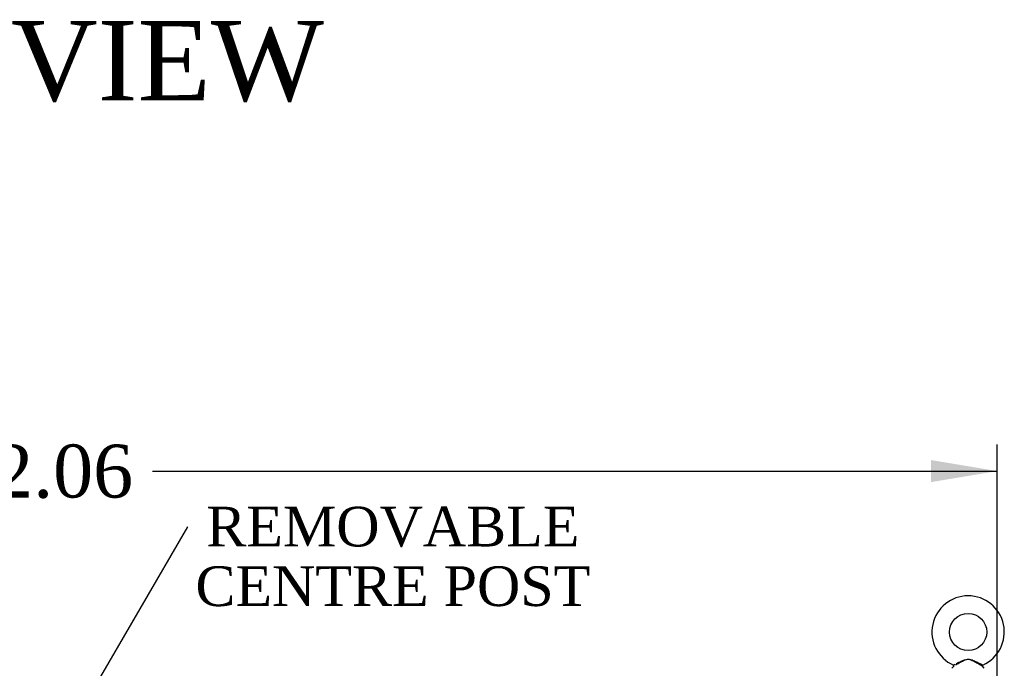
# Model space of a CAD drawing. Header units: inches. Extents: x 1 to 359, y -2 to 239.
# Tile 42 of 65: x 125 to 162, y 158 to 182. Entities that reach past the tile are written whole.
import ezdxf
from ezdxf import colors
from ezdxf.entities.mleader import LeaderData, LeaderLine
from ezdxf.enums import TextEntityAlignment as Align
from ezdxf.math import Vec2, Vec3

# ---------------------------------------------------------------- set-up
doc = ezdxf.new("R2010")
doc.units = ezdxf.units.IN
doc.header["$MEASUREMENT"] = 0
doc.layers.add('Default', color=7, linetype='Continuous')
doc.layers.add('SCS86414', color=7, linetype='Continuous')
doc.styles.add('SEACAD_Times_New_Roman', font='times.ttf')
doc.dimstyles.new('HAMMOND_(STH_-_540x360)', dxfattribs={"dimtxt": 2, "dimasz": 2.5, "dimexe": 1, "dimexo": 1, "dimgap": 0.5, "dimtad": 0, "dimtih": 1, "dimtoh": 1, "dimzin": 0, "dimdsep": 46, "dimtxsty": 'SEACAD_Times_New_Roman', "dimblk1": '_SE_FILLED', "dimblk2": '_SE_FILLED', "dimsah": 1, "dimcen": 1, "dimadec": 0, "dimazin": 0, "dimtfac": 0.8, "dimtofl": 0, "dimtmove": 0, "dimatfit": 3, "dimfxl": 1, "dimtolj": 1, "dimtzin": 0, "dimarcsym": 0})

# ---------------------------------------------------------------- blocks, each defined once
blk = doc.blocks.new('_SE_FILLED')
at = {"color": 0}
blk.add_line((0, 0), (-1, 0), dxfattribs=at)
blk.add_solid([(0, 0), (-1, -0.1665), (-1, 0.1665), (0, 0)], dxfattribs=at)
blk = doc.blocks.new('SE')
at = {"layer": 'SCS86414', "color": 7, "linetype": 'Continuous'}
for p, q in [((160.447, 157.969), (160.382, 157.891)), ((161.604, 157.891), (161.538, 157.97))]:
    blk.add_line(p, q, dxfattribs=at)
blk.add_circle((160.993, 159.262), 0.704, dxfattribs=at)
for centre, radius, start, end in [((160.993, 159.262), 1.367, 294.0311, 246.0189), ((160.423, 157.987), 0.03, 297.8916, 117.7028)]:
    blk.add_arc(centre, radius, start, end, dxfattribs=at)
for points, knots in [([(161.54, 157.968), (161.54, 157.968), (161.522, 157.977), (161.475, 158.003), (161.455, 158.014), (161.41, 158.039), (161.385, 158.053), (161.308, 158.096), (161.253, 158.127), (161.166, 158.171), (161.136, 158.185), (161.076, 158.208), (161.043, 158.217), (160.979, 158.222), (160.946, 158.217), (160.883, 158.199), (160.853, 158.187), (160.765, 158.145), (160.71, 158.114), (160.603, 158.054), (160.553, 158.026), (160.514, 158.005)], [0.5685641, 0.5685641, 0.5685641, 0.5685641, 0.625, 0.625, 0.65625, 0.65625, 0.6875, 0.6875, 0.75, 0.75, 0.78125, 0.78125, 0.8125, 0.8125, 0.84375, 0.84375, 0.875, 0.875, 0.9375, 0.9375, 1, 1, 1, 1]), ([(160.541, 158.066), (160.572, 158.082), (160.608, 158.1), (160.699, 158.144), (160.756, 158.173), (160.845, 158.208), (160.875, 158.219), (160.937, 158.234), (160.97, 158.239), (161.066, 158.236), (161.128, 158.214), (161.245, 158.165), (161.303, 158.136), (161.409, 158.084), (161.458, 158.06), (161.53, 158.025), (161.551, 158.014), (161.551, 158.014)], [0.0188997, 0.0188997, 0.0188997, 0.0188997, 0.0625, 0.0625, 0.125, 0.125, 0.15625, 0.15625, 0.1875, 0.1875, 0.25, 0.25, 0.3125, 0.3125, 0.375, 0.375, 0.4345681, 0.4345681, 0.4345681, 0.4345681]), ([(160.435, 158.014), (160.435, 158.014), (160.435, 158.014), (160.437, 158.016), (160.463, 158.028), (160.502, 158.047)], [0.93364373, 0.93364373, 0.93364373, 0.93364373, 0.9375, 0.9375, 1, 1, 1, 1]), ([(160.468, 157.98), (160.456, 157.973), (160.448, 157.969), (160.446, 157.968), (160.446, 157.968), (160.446, 157.968)], [0.03030481, 0.03030481, 0.03030481, 0.03030481, 0.0625, 0.0625, 0.06830173, 0.06830173, 0.06830173, 0.06830173])]:
    blk.add_open_spline(points, degree=3, knots=knots, dxfattribs=at)
blk = doc.blocks.new('DMBLK217')
at = {"layer": 'Default', "linetype": 'Continuous', "transparency": 16777216}
for points in [[(92.528, 165.759), (90.028, 165.343), (92.528, 164.926)], [(159.588, 165.759), (159.588, 164.926), (162.088, 165.343)]]:
    blk.add_hatch(color=7, dxfattribs=at).paths.add_polyline_path(points)
at = {"layer": 'Default', "color": 7, "linetype": 'Continuous', "transparency": 16777216}
for p, q in [((90.028, 158.343), (90.028, 166.343)), ((162.088, 156.713), (162.088, 166.343)), ((90.028, 165.343), (121.946, 165.343)), ((130.17, 165.343), (162.088, 165.343))]:
    blk.add_line(p, q, dxfattribs=at)
at = {"layer": 'Default', "color": 7, "linetype": 'Continuous', "transparency": 16777216, "style": 'SEACAD_Times_New_Roman'}
blk.add_text('72.06', height=2, dxfattribs=at).set_placement((122.646, 166.343), align=Align.TOP_LEFT)

msp = doc.modelspace()

# ---------------------------------------------------------------- block references
at = {"layer": 'Default'}
msp.add_blockref('SE', (0, 0), dxfattribs=at)

# ---------------------------------------------------------------- texts
at = {"layer": 'Default', "color": 7, "linetype": 'Continuous', "style": 'SEACAD_Times_New_Roman'}
msp.add_text('TOP VIEW', height=3, dxfattribs=at).set_placement((115.133, 182.345), align=Align.TOP_LEFT)

# ---------------------------------------------------------------- dimensions: what is measured, and where the dimension line sits
at = {"layer": 'Default', "color": 7, "linetype": 'Continuous'}
dim = msp.add_linear_dim(base=(162.088, 165.343), p1=(90.028, 157.343), p2=(162.088, 155.713), text='\\A1;<>', dimstyle='HAMMOND_(STH_-_540x360)', dxfattribs=at)
dim.commit()
dim.dimension.update_dxf_attribs({"geometry": 'DMBLK217', "text_midpoint": (126.058, 165.343), "dimtype": 160})

# ---------------------------------------------------------------- leaders
ml = msp.add_multileader_mtext('Standard', dxfattribs=at)
ml.set_content('{\\pxsm0.9;\\fTimes New Roman|b0||i0||c0|p34;\\W1.;REMOVABLE\\PCENTRE POST\\P}', color=7)
ml.set_leader_properties()
ml.set_arrow_properties(name='_SE_FILLED')
ml.build(insert=Vec2(0, 0))
ml.multileader.update_dxf_attribs({"dogleg_length": 0, "arrow_head_size": 1.875})
ctx = ml.context
ctx.base_point, ctx.char_height, ctx.arrow_head_size, ctx.landing_gap_size = Vec3(131.94, 162.57), 1.5, 1.875, 0.525
ctx.text_align_type = 1
notes = []
notes.append((ctx, [(0, (1, 1, 0), (131.505, 163.23), (1, 0), 0, [(0, [(126.231, 154.153)], 0, [])])]))
ctx.mtext.insert, ctx.mtext.alignment = Vec3(139.257, 163.996), 2
for ctx, leaders in notes:
    for number, flags, end, landing, length, lines in leaders:
        leader = LeaderData()
        leader.index, (leader.has_last_leader_line, leader.has_dogleg_vector, leader.attachment_direction) = number, flags
        leader.last_leader_point, leader.dogleg_vector, leader.dogleg_length = Vec3(end), Vec3(landing), length
        for number, points, colour, breaks in lines:
            line = LeaderLine()
            line.index, line.vertices, line.color, line.breaks = number, Vec3.list(points), colors.encode_raw_color(colour), breaks
            leader.lines.append(line)
        ctx.leaders.append(leader)

doc.saveas('drawing.dxf')
